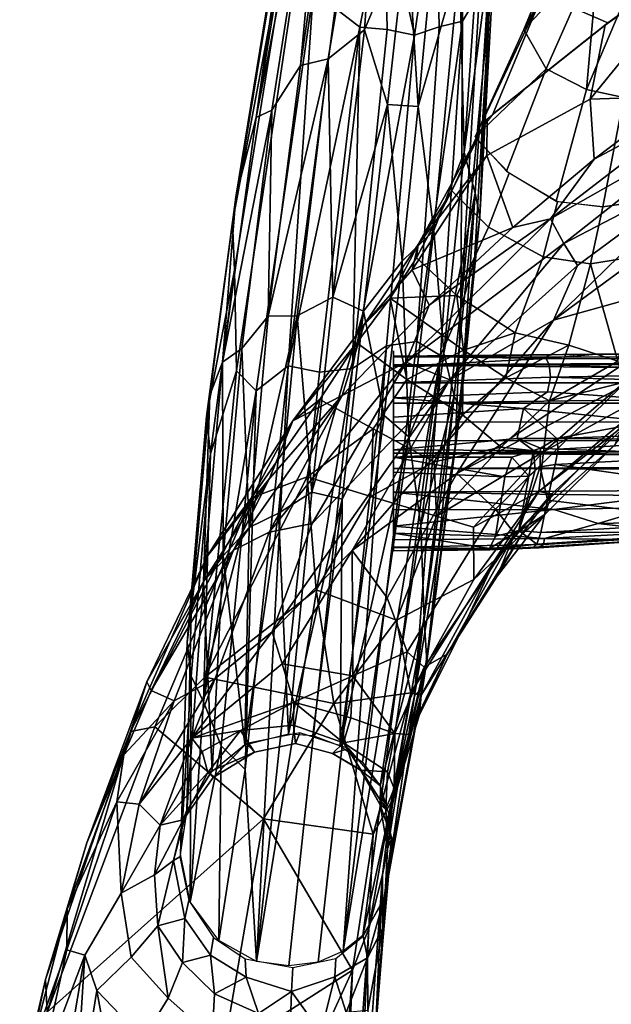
# Model space of a CAD drawing. Header units: millimetres. Extents: x 74 to 645, y -316 to 396.
# Tile 9 of 16: x 89 to 173, y 177 to 317. Entities that reach past the tile are written whole.
import ezdxf

# ---------------------------------------------------------------- set-up
doc = ezdxf.new("R2010")
doc.units = ezdxf.units.MM
doc.layers.add('Default', color=7, linetype='Continuous', true_color=0x000000)

msp = doc.modelspace()

# ---------------------------------------------------------------- linework, layer by layer
at = {"layer": 'Default', "color": 18, "true_color": 0x000000}
for points in [[(132.92, 311.745, 227.095), (141.385, 362.656, 1.466), (136.282, 361.115, 0.077), (129.019, 310.793, 223.405)], [(138.101, 315.861, 212.037), (141.385, 362.656, 1.466), (132.92, 311.745, 227.095)], [(144.155, 330.318, 144.965), (141.385, 362.656, 1.466), (138.101, 315.861, 212.037)], [(129.019, 310.793, 223.405), (136.282, 361.115, 0.077), (133.397, 358.557, 1.609)], [(133.397, 358.557, 1.609), (131.169, 355.839, 0.776), (122.721, 303.383, 228.105)], [(133.397, 358.557, 1.609), (122.721, 303.383, 228.105), (124.955, 304.417, 238.617)], [(129.019, 310.793, 223.405), (133.397, 358.557, 1.609), (124.955, 304.417, 238.617)], [(122.721, 303.383, 228.105), (131.169, 355.839, 0.776), (129.64, 352.019, 2.872)], [(129.64, 352.019, 2.872), (119.353, 288.521, 252.22), (119.828, 292.07, 256.757)], [(129.64, 352.019, 2.872), (129.182, 348.642, 1.691), (119.353, 288.521, 252.22)], [(122.721, 303.383, 228.105), (129.64, 352.019, 2.872), (119.828, 292.07, 256.757)], [(119.353, 288.521, 252.22), (129.182, 348.642, 1.691), (129.792, 344.582, 0.147)], [(119.353, 288.521, 252.22), (129.792, 344.582, 0.147), (119.607, 281.72, 260.941)], [(129.792, 344.582, 0.147), (128.318, 323.706, 72.245), (119.89, 267.417, 301.272), (119.607, 281.72, 260.941)], [(152.014, 317.073, 85.247), (148.731, 316.293, 78.115), (148.267, 336.142, 0.052), (152.396, 338.864, 1.586)], [(152.396, 338.864, 1.586), (154.419, 321.135, 82.004), (152.014, 317.073, 85.247)], [(172.659, 316.842, 696.104), (163.367, 320.921, 725.759), (180.67, 339.705, 741.752), (186.161, 326.507, 696.137)], [(145.204, 315.07, 77.101), (140.933, 334.439, 1.851), (148.267, 336.142, 0.052)], [(148.267, 336.142, 0.052), (148.731, 316.293, 78.115), (145.204, 315.07, 77.101)], [(133.925, 318.91, 68.432), (140.933, 334.439, 1.851), (137.453, 316.214, 72.802)], [(140.933, 334.439, 1.851), (141.297, 315.904, 71.86), (137.453, 316.214, 72.802)], [(145.204, 315.07, 77.101), (141.297, 315.904, 71.86), (140.933, 334.439, 1.851)], [(163.367, 320.921, 725.759), (160.745, 315.877, 721.648), (167.434, 332.052, 750.033)], [(171.398, 327.275, 750.801), (167.434, 332.052, 750.033), (160.745, 315.877, 721.648)], [(144.155, 330.318, 144.965), (138.101, 315.861, 212.037), (141.379, 305.241, 255.007)], [(145.704, 304.954, 248.724), (144.155, 330.318, 144.965), (141.379, 305.241, 255.007)], [(145.704, 304.954, 248.724), (148.075, 329.771, 139.979), (144.155, 330.318, 144.965)], [(151.581, 325.445, 146.748), (148.075, 329.771, 139.979), (145.704, 304.954, 248.724)], [(182.568, 306.411, 644.568), (170.146, 305.983, 669.404), (187.681, 327.534, 696.093), (193.79, 321.305, 666.439)], [(187.681, 327.534, 696.093), (170.146, 305.983, 669.404), (172.317, 316.533, 696.083)], [(156.001, 327.035, 107.14), (153.994, 323.913, 138.563), (152.254, 298.421, 247.668)], [(156.001, 327.035, 107.14), (152.254, 298.421, 247.668), (153.805, 292.621, 253.88)], [(154.474, 289.343, 248.265), (156.001, 327.035, 107.14), (153.805, 292.621, 253.88)], [(154.474, 289.343, 248.265), (156.496, 325.229, 96.614), (156.001, 327.035, 107.14)], [(171.398, 327.275, 750.801), (160.745, 315.877, 721.648), (163.929, 310.289, 719.783)], [(169.658, 307.382, 721.372), (171.398, 327.275, 750.801), (163.929, 310.289, 719.783)], [(169.658, 307.382, 721.372), (177.61, 326.182, 753.535), (171.398, 327.275, 750.801)], [(174.966, 306.246, 721.019), (177.61, 326.182, 753.535), (169.658, 307.382, 721.372)], [(145.704, 304.954, 248.724), (147.951, 287.341, 310.633), (151.581, 325.445, 146.748)], [(147.951, 287.341, 310.633), (152.254, 298.421, 247.668), (151.581, 325.445, 146.748)], [(152.254, 298.421, 247.668), (153.994, 323.913, 138.563), (151.581, 325.445, 146.748)], [(155.919, 320.379, 101.205), (156.496, 325.229, 96.614), (154.474, 289.343, 248.265)], [(119.89, 267.417, 301.272), (128.318, 323.706, 72.245), (130.812, 321.133, 69.482), (122.726, 264.573, 297.921)], [(130.812, 321.133, 69.482), (127.266, 268.121, 271.482), (122.726, 264.573, 297.921)], [(130.812, 321.133, 69.482), (133.925, 318.91, 68.432), (127.266, 268.121, 271.482)], [(151.789, 276.215, 265.223), (154.419, 321.135, 82.004), (155.919, 320.379, 101.205)], [(152.014, 317.073, 85.247), (154.419, 321.135, 82.004), (151.789, 276.215, 265.223)], [(160.745, 315.877, 721.648), (163.367, 320.921, 725.759), (153.815, 300.636, 696.76)], [(163.367, 320.921, 725.759), (156.322, 303.855, 696.399), (153.815, 300.636, 696.76)], [(172.659, 316.842, 696.104), (156.322, 303.855, 696.399), (163.367, 320.921, 725.759)], [(151.789, 276.215, 265.223), (155.919, 320.379, 101.205), (153.708, 283.168, 255.002)], [(155.919, 320.379, 101.205), (154.474, 289.343, 248.265), (153.708, 283.168, 255.002)], [(127.266, 268.121, 271.482), (133.925, 318.91, 68.432), (137.453, 316.214, 72.802)], [(127.266, 268.121, 271.482), (137.453, 316.214, 72.802), (131.696, 267.191, 267.752)], [(137.453, 316.214, 72.802), (136.416, 267.711, 263.034), (131.696, 267.191, 267.752)], [(137.453, 316.214, 72.802), (141.297, 315.904, 71.86), (136.416, 267.711, 263.034)], [(145.204, 315.07, 77.101), (148.731, 316.293, 78.115), (145.517, 271.567, 257.571), (141.215, 270.944, 252.742)], [(145.517, 271.567, 257.571), (152.014, 317.073, 85.247), (148.877, 269.594, 278.102)], [(145.517, 271.567, 257.571), (148.731, 316.293, 78.115), (152.014, 317.073, 85.247)], [(152.014, 317.073, 85.247), (151.789, 276.215, 265.223), (148.877, 269.594, 278.102)], [(172.317, 316.533, 696.083), (170.146, 305.983, 669.404), (155.476, 297.97, 681.315), (155.539, 303.182, 696.383)], [(133.614, 277.876, 372.305), (138.101, 315.861, 212.037), (132.92, 311.745, 227.095)], [(141.379, 305.241, 255.007), (138.101, 315.861, 212.037), (133.614, 277.876, 372.305)], [(136.416, 267.711, 263.034), (141.297, 315.904, 71.86), (145.204, 315.07, 77.101)], [(136.416, 267.711, 263.034), (145.204, 315.07, 77.101), (141.215, 270.944, 252.742)], [(163.929, 310.289, 719.783), (160.745, 315.877, 721.648), (153.815, 300.636, 696.76)], [(132.92, 311.745, 227.095), (124.432, 275.187, 372.837), (128.527, 275.197, 380.256)], [(132.92, 311.745, 227.095), (129.019, 310.793, 223.405), (124.432, 275.187, 372.837)], [(124.432, 275.187, 372.837), (129.019, 310.793, 223.405), (124.955, 304.417, 238.617)], [(133.614, 277.876, 372.305), (132.92, 311.745, 227.095), (128.527, 275.197, 380.256)], [(163.929, 310.289, 719.783), (153.815, 300.636, 696.76), (158.297, 295.773, 696.977)], [(158.297, 295.773, 696.977), (165.347, 291.498, 697.182), (169.658, 307.382, 721.372), (163.929, 310.289, 719.783)], [(169.658, 307.382, 721.372), (165.347, 291.498, 697.182), (171.983, 290.691, 697.288), (174.966, 306.246, 721.019)], [(182.568, 306.411, 644.568), (170.75, 297.452, 644.127), (170.146, 305.983, 669.404)], [(170.75, 297.452, 644.127), (182.568, 306.411, 644.568), (186.477, 305.839, 639.117)], [(141.379, 305.241, 255.007), (133.614, 277.876, 372.305), (137.978, 275.886, 377.653)], [(143.436, 282.983, 340.755), (141.379, 305.241, 255.007), (137.978, 275.886, 377.653)], [(143.436, 282.983, 340.755), (145.704, 304.954, 248.724), (141.379, 305.241, 255.007)], [(170.75, 297.452, 644.127), (159.157, 287.739, 643.96), (155.476, 297.97, 681.315), (170.146, 305.983, 669.404)], [(170.75, 297.452, 644.127), (186.477, 305.839, 639.117), (164.522, 289.011, 638.743)], [(187.15, 301.851, 634.852), (164.522, 289.011, 638.743), (186.477, 305.839, 639.117)], [(174.966, 306.246, 721.019), (171.983, 290.691, 697.288), (178.76, 291.679, 697.333)], [(124.955, 304.417, 238.617), (117.939, 268.623, 372.534), (120.692, 270.564, 379.982)], [(124.955, 304.417, 238.617), (122.721, 303.383, 228.105), (117.939, 268.623, 372.534)], [(124.432, 275.187, 372.837), (124.955, 304.417, 238.617), (120.692, 270.564, 379.982)], [(147.951, 287.341, 310.633), (145.704, 304.954, 248.724), (143.436, 282.983, 340.755)], [(117.939, 268.623, 372.534), (122.721, 303.383, 228.105), (119.828, 292.07, 256.757)], [(145.708, 285.354, 674.21), (150.526, 292.988, 686.051), (155.539, 303.182, 696.383)], [(155.539, 303.182, 696.383), (155.476, 297.97, 681.315), (145.708, 285.354, 674.21)], [(155.539, 303.182, 696.383), (150.526, 292.988, 686.051), (153.901, 300.41, 696.721)], [(187.15, 301.851, 634.852), (166.43, 285.474, 634.438), (164.522, 289.011, 638.743)], [(166.43, 285.474, 634.438), (187.15, 301.851, 634.852), (187.24, 296.343, 631.905)], [(158.66, 295.491, 696.995), (153.901, 300.41, 696.721), (150.526, 292.988, 686.051), (155.711, 287.797, 686.176)], [(198.8, 284.027, 631.843), (164.948, 274.585, 631.079), (200.169, 300.485, 631.258)], [(200.169, 300.485, 631.258), (164.948, 274.585, 631.079), (187.24, 296.343, 631.905)], [(149.367, 269.911, 366.01), (152.254, 298.421, 247.668), (147.951, 287.341, 310.633)], [(153.805, 292.621, 253.88), (152.254, 298.421, 247.668), (149.367, 269.911, 366.01)], [(144.854, 281.755, 664.191), (145.708, 285.354, 674.21), (155.476, 297.97, 681.315)], [(159.157, 287.739, 643.96), (144.854, 281.755, 664.191), (155.476, 297.97, 681.315)], [(159.157, 287.739, 643.96), (170.75, 297.452, 644.127), (164.522, 289.011, 638.743)], [(165.499, 291.418, 697.207), (158.66, 295.491, 696.995), (155.711, 287.797, 686.176), (163.463, 283.614, 686.555)], [(187.24, 296.343, 631.905), (164.948, 274.585, 631.079), (168.386, 282.374, 632.101)], [(166.43, 285.474, 634.438), (187.24, 296.343, 631.905), (168.386, 282.374, 632.101)], [(145.708, 285.354, 674.21), (145.492, 283.442, 675.132), (150.526, 292.988, 686.051)], [(155.711, 287.797, 686.176), (150.526, 292.988, 686.051), (145.492, 283.442, 675.132), (151.214, 278.086, 675.163)], [(153.805, 292.621, 253.88), (149.367, 269.911, 366.01), (150.831, 263.85, 372.981)], [(151.73, 261.983, 361.051), (153.805, 292.621, 253.88), (150.831, 263.85, 372.981)], [(151.73, 261.983, 361.051), (154.474, 289.343, 248.265), (153.805, 292.621, 253.88)], [(119.828, 292.07, 256.757), (115.648, 260.904, 365.892), (116.114, 263.935, 372.789)], [(119.828, 292.07, 256.757), (119.353, 288.521, 252.22), (115.648, 260.904, 365.892)], [(117.939, 268.623, 372.534), (119.828, 292.07, 256.757), (116.114, 263.935, 372.789)], [(170.192, 282.579, 686.157), (171.983, 290.691, 697.288), (165.499, 291.418, 697.207), (163.463, 283.614, 686.555)], [(177.565, 283.761, 686.157), (178.76, 291.679, 697.333), (171.983, 290.691, 697.288), (170.192, 282.579, 686.157)], [(115.648, 260.904, 365.892), (119.353, 288.521, 252.22), (119.607, 281.72, 260.941)], [(144.002, 268.616, 638.341), (164.522, 289.011, 638.743), (166.43, 285.474, 634.438)], [(147.277, 276.709, 644.11), (164.522, 289.011, 638.743), (144.002, 268.616, 638.341)], [(147.277, 276.709, 644.11), (159.157, 287.739, 643.96), (164.522, 289.011, 638.743)], [(153.708, 283.168, 255.002), (154.474, 289.343, 248.265), (151.73, 261.983, 361.051)], [(143.436, 282.983, 340.755), (144.402, 258.011, 429.685), (147.951, 287.341, 310.633)], [(144.402, 258.011, 429.685), (149.367, 269.911, 366.01), (147.951, 287.341, 310.633)], [(159.157, 287.739, 643.96), (147.277, 276.709, 644.11), (144.854, 281.755, 664.191)], [(163.463, 283.614, 686.555), (155.711, 287.797, 686.176), (151.214, 278.086, 675.163), (159.497, 272.801, 674.469)], [(144.002, 268.616, 638.341), (166.43, 285.474, 634.438), (150.226, 266.107, 632.632)], [(150.226, 266.107, 632.632), (166.43, 285.474, 634.438), (168.386, 282.374, 632.101)], [(145.708, 285.354, 674.21), (138.051, 273.971, 664.608), (141.754, 277.716, 670.631)], [(144.854, 281.755, 664.191), (138.051, 273.971, 664.608), (145.708, 285.354, 674.21)], [(141.754, 277.716, 670.631), (145.492, 283.442, 675.132), (145.708, 285.354, 674.21)], [(198.8, 284.027, 631.843), (174.437, 265.045, 631.874), (151.195, 252.826, 631.357)], [(198.8, 284.027, 631.843), (151.195, 252.826, 631.357), (164.948, 274.585, 631.079)], [(137.978, 275.886, 377.653), (140.887, 261.036, 428.632), (143.436, 282.983, 340.755)], [(143.436, 282.983, 340.755), (140.887, 261.036, 428.632), (144.402, 258.011, 429.685)], [(141.754, 277.716, 670.631), (151.214, 278.086, 675.163), (145.492, 283.442, 675.132)], [(153.708, 283.168, 255.002), (151.73, 261.983, 361.051), (150.998, 256.674, 363.524)], [(151.789, 276.215, 265.223), (153.708, 283.168, 255.002), (150.998, 256.674, 363.524)], [(163.463, 283.614, 686.555), (159.497, 272.801, 674.469), (167.125, 271.024, 673.3), (170.192, 282.579, 686.157)], [(170.192, 282.579, 686.157), (174.114, 268.778, 668.033), (177.565, 283.761, 686.157)], [(115.648, 260.904, 365.892), (119.607, 281.72, 260.941), (116.2, 255.615, 367.838)], [(119.607, 281.72, 260.941), (119.89, 267.417, 301.272), (116.2, 255.615, 367.838)], [(134.947, 263.899, 644.561), (138.051, 273.971, 664.608), (144.854, 281.755, 664.191), (147.277, 276.709, 644.11)], [(150.226, 266.107, 632.632), (168.386, 282.374, 632.101), (164.948, 274.585, 631.079)], [(170.192, 282.579, 686.157), (167.125, 271.024, 673.3), (174.114, 268.778, 668.033)], [(130.631, 250.149, 479.459), (133.614, 277.876, 372.305), (128.527, 275.197, 380.256)], [(137.978, 275.886, 377.653), (133.614, 277.876, 372.305), (130.631, 250.149, 479.459)], [(137.012, 271.397, 666.643), (141.754, 277.716, 670.631), (138.051, 273.971, 664.608)], [(144.102, 266.154, 666.755), (141.754, 277.716, 670.631), (137.012, 271.397, 666.643)], [(141.754, 277.716, 670.631), (152.166, 270.329, 670.745), (151.214, 278.086, 675.163)], [(152.166, 270.329, 670.745), (141.754, 277.716, 670.631), (144.102, 266.154, 666.755)], [(152.166, 270.329, 670.745), (159.497, 272.801, 674.469), (151.214, 278.086, 675.163)], [(137.978, 275.886, 377.653), (130.631, 250.149, 479.459), (134.939, 249.178, 480.778)], [(140.887, 261.036, 428.632), (137.978, 275.886, 377.653), (134.939, 249.178, 480.778)], [(134.947, 263.899, 644.561), (147.277, 276.709, 644.11), (144.002, 268.616, 638.341)], [(151.789, 276.215, 265.223), (145.187, 221.206, 487.615), (148.877, 269.594, 278.102)], [(150.998, 256.674, 363.524), (145.187, 221.206, 487.615), (151.789, 276.215, 265.223)], [(121.71, 245.114, 489.583), (124.432, 275.187, 372.837), (120.692, 270.564, 379.982)], [(128.527, 275.197, 380.256), (121.71, 245.114, 489.583), (125.875, 247.157, 488.377)], [(128.527, 275.197, 380.256), (124.432, 275.187, 372.837), (121.71, 245.114, 489.583)], [(130.631, 250.149, 479.459), (128.527, 275.197, 380.256), (125.875, 247.157, 488.377)], [(136.339, 241.843, 631.309), (164.948, 274.585, 631.079), (151.195, 252.826, 631.357)], [(150.226, 266.107, 632.632), (164.948, 274.585, 631.079), (136.339, 241.843, 631.309)], [(134.947, 263.899, 644.561), (127.936, 260.302, 661.286), (138.051, 273.971, 664.608)], [(138.051, 273.971, 664.608), (127.936, 260.302, 661.286), (137.012, 271.397, 666.643)], [(135.054, 184.929, 606.402), (145.517, 271.567, 257.571), (148.877, 269.594, 278.102)], [(141.215, 270.944, 252.742), (145.517, 271.567, 257.571), (135.054, 184.929, 606.402)], [(152.166, 270.329, 670.745), (158.199, 266.422, 669.062), (159.497, 272.801, 674.469)], [(158.199, 266.422, 669.062), (167.125, 271.024, 673.3), (159.497, 272.801, 674.469)], [(118.014, 241.088, 493.965), (120.692, 270.564, 379.982), (117.939, 268.623, 372.534)], [(121.71, 245.114, 489.583), (120.692, 270.564, 379.982), (118.014, 241.088, 493.965)], [(141.215, 270.944, 252.742), (131.512, 183.37, 606.403), (127.329, 182.845, 606.409), (136.416, 267.711, 263.034)], [(137.012, 271.397, 666.643), (127.936, 260.302, 661.286), (131.774, 263.333, 664.041)], [(141.215, 270.944, 252.742), (135.054, 184.929, 606.402), (131.512, 183.37, 606.403)], [(139.326, 259.175, 664.259), (144.102, 266.154, 666.755), (137.012, 271.397, 666.643), (131.774, 263.333, 664.041)], [(142.241, 255.534, 410.002), (142.218, 270.226, 356.439), (142.219, 257.037, 353.944)], [(142.226, 263.517, 388.95), (142.218, 270.226, 356.439), (142.241, 255.534, 410.002)], [(144.102, 266.154, 666.755), (152.022, 261.145, 665.69), (152.166, 270.329, 670.745)], [(158.199, 266.422, 669.062), (152.166, 270.329, 670.745), (152.022, 261.145, 665.69)], [(158.199, 266.422, 669.062), (164.408, 263.12, 666.195), (167.125, 271.024, 673.3)], [(167.125, 271.024, 673.3), (164.408, 263.12, 666.195), (174.114, 268.778, 668.033)], [(115.238, 237.485, 493.648), (117.939, 268.623, 372.534), (116.114, 263.935, 372.789)], [(118.014, 241.088, 493.965), (117.939, 268.623, 372.534), (115.238, 237.485, 493.648)], [(135.054, 184.929, 606.402), (148.877, 269.594, 278.102), (137.875, 187.171, 606.396)], [(148.877, 269.594, 278.102), (145.187, 221.206, 487.615), (137.875, 187.171, 606.396)], [(142.224, 268.034, 370.245), (163.919, 269.15, 367.135), (142.232, 269.475, 360.1)], [(163.919, 269.15, 367.135), (142.224, 268.034, 370.245), (164.324, 268.24, 372.709)], [(142.228, 268.228, 355.816), (142.239, 269.349, 357.518), (360.017, 269.483, 357.241)], [(360.017, 269.483, 357.241), (359.471, 268.292, 355.899), (142.228, 268.228, 355.816)], [(142.239, 269.349, 357.518), (142.232, 269.475, 360.1), (171.046, 269.759, 360.007)], [(142.232, 269.475, 360.1), (163.919, 269.15, 367.135), (171.046, 269.759, 360.007)], [(171.046, 269.759, 360.007), (360.017, 269.483, 357.241), (142.239, 269.349, 357.518)], [(146.097, 245.423, 462.805), (149.367, 269.911, 366.01), (144.402, 258.011, 429.685)], [(150.831, 263.85, 372.981), (149.367, 269.911, 366.01), (146.097, 245.423, 462.805)], [(163.919, 269.15, 367.135), (203.927, 269.11, 367.944), (206.161, 269.507, 363.865), (171.046, 269.759, 360.007)], [(204.173, 268.383, 372.719), (203.927, 269.11, 367.944), (163.919, 269.15, 367.135), (164.324, 268.24, 372.709)], [(164.408, 263.12, 666.195), (175.034, 265.805, 662.438), (174.114, 268.778, 668.033)], [(171.046, 269.759, 360.007), (359.66, 269.777, 358.627), (360.017, 269.483, 357.241)], [(171.046, 269.759, 360.007), (206.161, 269.507, 363.865), (359.722, 269.595, 361.043), (359.66, 269.777, 358.627)], [(115.209, 220.348, 490.341), (119.89, 267.417, 301.272), (122.726, 264.573, 297.921)], [(116.2, 255.615, 367.838), (119.89, 267.417, 301.272), (115.209, 220.348, 490.341)], [(122.726, 264.573, 297.921), (127.266, 268.121, 271.482), (121.138, 210.731, 502.966)], [(121.138, 210.731, 502.966), (127.266, 268.121, 271.482), (122.757, 183.459, 606.286)], [(122.757, 183.459, 606.286), (127.266, 268.121, 271.482), (131.696, 267.191, 267.752)], [(136.416, 267.711, 263.034), (127.329, 182.845, 606.409), (122.757, 183.459, 606.286)], [(136.416, 267.711, 263.034), (122.757, 183.459, 606.286), (131.696, 267.191, 267.752)], [(130.658, 245.711, 634.73), (124.561, 244.458, 638.858), (144.002, 268.616, 638.341)], [(124.561, 244.458, 638.858), (134.947, 263.899, 644.561), (144.002, 268.616, 638.341)], [(150.226, 266.107, 632.632), (130.658, 245.711, 634.73), (144.002, 268.616, 638.341)], [(142.228, 268.228, 355.816), (359.432, 265.692, 354.478), (142.223, 265.703, 354.461)], [(164.53, 266.503, 380.439), (164.324, 268.24, 372.709), (142.224, 268.034, 370.245), (142.227, 265.704, 380.436)], [(359.471, 268.292, 355.899), (359.432, 265.692, 354.478), (142.228, 268.228, 355.816)], [(199.1, 267.119, 378.402), (204.173, 268.383, 372.719), (164.324, 268.24, 372.709)], [(199.1, 267.119, 378.402), (164.324, 268.24, 372.709), (164.53, 266.503, 380.439)], [(150.226, 266.107, 632.632), (124.958, 230.313, 631.824), (130.658, 245.711, 634.73)], [(150.226, 266.107, 632.632), (136.339, 241.843, 631.309), (124.958, 230.313, 631.824)], [(152.022, 261.145, 665.69), (144.102, 266.154, 666.755), (139.326, 259.175, 664.259), (147.998, 254.453, 663.187)], [(164.094, 264.415, 387.953), (164.53, 266.503, 380.439), (142.227, 265.704, 380.436), (142.228, 263.555, 388.365)], [(164.408, 263.12, 666.195), (158.199, 266.422, 669.062), (152.022, 261.145, 665.69), (157.537, 256.541, 662.587)], [(164.094, 264.415, 387.953), (180.897, 263.168, 391.301), (196.364, 265.522, 384.187), (164.53, 266.503, 380.439)], [(164.53, 266.503, 380.439), (196.364, 265.522, 384.187), (199.1, 267.119, 378.402)], [(115.209, 220.348, 490.341), (122.726, 264.573, 297.921), (117.724, 214.108, 500.626)], [(122.726, 264.573, 297.921), (121.138, 210.731, 502.966), (117.724, 214.108, 500.626)], [(142.223, 265.703, 354.461), (359.432, 265.692, 354.478), (142.224, 262.797, 353.868)], [(359.432, 265.692, 354.478), (359.468, 262.807, 353.887), (142.224, 262.797, 353.868)], [(151.195, 252.826, 631.357), (174.437, 265.045, 631.874), (156.731, 247.742, 632.054)], [(174.437, 265.045, 631.874), (174.859, 259.764, 633.758), (159.449, 244.221, 634.043), (156.731, 247.742, 632.054)], [(163.536, 255.889, 659.65), (162.851, 250.256, 655.648), (181.637, 265.815, 655.533)], [(162.851, 250.256, 655.648), (176.864, 261.049, 653.096), (181.637, 265.815, 655.533)], [(163.536, 255.889, 659.65), (181.637, 265.815, 655.533), (175.034, 265.805, 662.438)], [(164.408, 263.12, 666.195), (163.536, 255.889, 659.65), (175.034, 265.805, 662.438)], [(113.467, 233.3, 492.842), (116.114, 263.935, 372.789), (115.648, 260.904, 365.892), (112.898, 228.864, 491.643)], [(115.238, 237.485, 493.648), (116.114, 263.935, 372.789), (113.467, 233.3, 492.842)], [(124.622, 252.091, 649.542), (134.947, 263.899, 644.561), (119.506, 241.909, 643.374)], [(124.561, 244.458, 638.858), (119.506, 241.909, 643.374), (134.947, 263.899, 644.561)], [(122.042, 249.352, 661.909), (131.774, 263.333, 664.041), (127.936, 260.302, 661.286)], [(129.943, 252.351, 662.828), (131.774, 263.333, 664.041), (122.042, 249.352, 661.909)], [(127.936, 260.302, 661.286), (134.947, 263.899, 644.561), (124.622, 252.091, 649.542)], [(129.943, 252.351, 662.828), (139.326, 259.175, 664.259), (131.774, 263.333, 664.041)], [(160.708, 262.031, 394.398), (164.094, 264.415, 387.953), (142.228, 263.555, 388.365)], [(160.708, 262.031, 394.398), (142.228, 263.555, 388.365), (142.229, 260.803, 396.552)], [(150.831, 263.85, 372.981), (146.097, 245.423, 462.805), (146.56, 232.129, 497.027)], [(146.949, 226.13, 502.232), (150.831, 263.85, 372.981), (146.56, 232.129, 497.027)], [(146.949, 226.13, 502.232), (151.73, 261.983, 361.051), (150.831, 263.85, 372.981)], [(163.536, 255.889, 659.65), (164.408, 263.12, 666.195), (157.537, 256.541, 662.587)], [(160.708, 262.031, 394.398), (178.506, 260.176, 398.203), (180.897, 263.168, 391.301), (164.094, 264.415, 387.953)], [(142.224, 262.797, 353.868), (359.468, 262.807, 353.887), (359.471, 260.144, 353.8), (142.225, 260.08, 353.789)], [(159.801, 257.799, 404.43), (160.708, 262.031, 394.398), (142.229, 260.803, 396.552), (142.239, 256.175, 408.538)], [(150.998, 256.674, 363.524), (151.73, 261.983, 361.051), (146.949, 226.13, 502.232)], [(165.448, 257.791, 403.751), (160.708, 262.031, 394.398), (159.801, 257.799, 404.43)], [(160.708, 262.031, 394.398), (165.448, 257.791, 403.751), (178.506, 260.176, 398.203)], [(112.898, 228.864, 491.643), (115.648, 260.904, 365.892), (116.2, 255.615, 367.838)], [(127.936, 260.302, 661.286), (115.785, 241.12, 659.426), (122.042, 249.352, 661.909)], [(124.622, 252.091, 649.542), (115.785, 241.12, 659.426), (127.936, 260.302, 661.286)], [(134.939, 249.178, 480.778), (134.653, 214.116, 606.38), (140.887, 261.036, 428.632)], [(140.887, 261.036, 428.632), (134.653, 214.116, 606.38), (144.402, 258.011, 429.685)], [(147.998, 254.453, 663.187), (157.537, 256.541, 662.587), (152.022, 261.145, 665.69)], [(162.851, 250.256, 655.648), (164.701, 249.937, 653.202), (176.864, 261.049, 653.096)], [(164.701, 249.937, 653.202), (163.705, 246.98, 638.647), (173.674, 256.862, 638.273), (176.864, 261.049, 653.096)], [(138.983, 249.548, 662.48), (139.326, 259.175, 664.259), (129.943, 252.351, 662.828)], [(138.983, 249.548, 662.48), (147.998, 254.453, 663.187), (139.326, 259.175, 664.259)], [(142.228, 257.507, 354.59), (142.225, 260.08, 353.789), (359.471, 260.144, 353.8), (359.477, 257.436, 354.641)], [(173.674, 256.862, 638.273), (159.449, 244.221, 634.043), (174.859, 259.764, 633.758)], [(186.929, 258.569, 400.428), (178.506, 260.176, 398.203), (165.448, 257.791, 403.751)], [(144.402, 258.011, 429.685), (134.653, 214.116, 606.38), (137.809, 211.772, 606.381)], [(140.33, 208.424, 606.389), (146.097, 245.423, 462.805), (144.402, 258.011, 429.685), (137.809, 211.772, 606.381)], [(142.23, 255.712, 355.995), (142.228, 257.507, 354.59), (359.477, 257.436, 354.641)], [(142.23, 255.712, 355.995), (359.477, 257.436, 354.641), (360.527, 255.729, 355.813)], [(142.239, 256.175, 408.538), (162.115, 256.083, 409.017), (159.801, 257.799, 404.43)], [(165.448, 257.791, 403.751), (159.801, 257.799, 404.43), (163.122, 256.386, 406.743)], [(162.115, 256.083, 409.017), (163.122, 256.386, 406.743), (159.801, 257.799, 404.43)], [(163.122, 256.386, 406.743), (165.624, 256.251, 405.641), (165.448, 257.791, 403.751)], [(165.448, 257.791, 403.751), (188.54, 257.606, 401.388), (186.929, 258.569, 400.428)], [(165.448, 257.791, 403.751), (165.624, 256.251, 405.641), (188.54, 257.606, 401.388)], [(165.624, 256.251, 405.641), (190.043, 255.433, 401.861), (188.54, 257.606, 401.388)], [(142.219, 257.037, 353.944), (142.219, 248.95, 368.429), (142.219, 242.914, 388.438)], [(142.219, 257.037, 353.944), (142.219, 242.914, 388.438), (142.224, 241.935, 408.819)], [(142.241, 255.534, 410.002), (142.219, 257.037, 353.944), (142.224, 241.935, 408.819)], [(162.115, 256.083, 409.017), (142.239, 256.175, 408.538), (142.243, 255.122, 409.743)], [(162.115, 256.083, 409.017), (142.243, 255.122, 409.743), (159.033, 255.149, 409.879)], [(146.392, 222.523, 498.746), (145.187, 221.206, 487.615), (150.998, 256.674, 363.524)], [(150.998, 256.674, 363.524), (146.949, 226.13, 502.232), (146.392, 222.523, 498.746)], [(147.998, 254.453, 663.187), (148.349, 246.762, 660.713), (157.537, 256.541, 662.587)], [(163.536, 255.889, 659.65), (157.537, 256.541, 662.587), (148.349, 246.762, 660.713)], [(161.446, 252.41, 409.899), (162.115, 256.083, 409.017), (159.033, 255.149, 409.879)], [(173.674, 256.862, 638.273), (163.705, 246.98, 638.647), (159.449, 244.221, 634.043)], [(162.115, 256.083, 409.017), (161.446, 252.41, 409.899), (162.37, 253.293, 409.077)], [(162.115, 256.083, 409.017), (162.37, 253.293, 409.077), (163.082, 253.741, 407.437), (163.122, 256.386, 406.743)], [(165.212, 254.085, 406.294), (165.624, 256.251, 405.641), (163.122, 256.386, 406.743), (163.082, 253.741, 407.437)], [(165.624, 256.251, 405.641), (165.212, 254.085, 406.294), (190.043, 255.433, 401.861)], [(112.898, 228.864, 491.643), (116.2, 255.615, 367.838), (113.487, 224.003, 492.902)], [(116.2, 255.615, 367.838), (115.209, 220.348, 490.341), (113.487, 224.003, 492.902)], [(360.231, 254.323, 357.783), (142.226, 253.498, 359.342), (142.23, 255.712, 355.995)], [(360.231, 254.323, 357.783), (142.23, 255.712, 355.995), (360.527, 255.729, 355.813)], [(142.243, 255.122, 409.743), (142.242, 252.977, 410.051), (158.022, 252.346, 410.224)], [(142.243, 255.122, 409.743), (158.022, 252.346, 410.224), (159.033, 255.149, 409.879)], [(163.536, 255.889, 659.65), (148.349, 246.762, 660.713), (153.596, 245.175, 658.318)], [(163.536, 255.889, 659.65), (153.596, 245.175, 658.318), (162.851, 250.256, 655.648)], [(161.446, 252.41, 409.899), (159.033, 255.149, 409.879), (158.022, 252.346, 410.224)], [(165.212, 254.085, 406.294), (189.881, 250.536, 402.249), (190.043, 255.433, 401.861)], [(148.349, 246.762, 660.713), (147.998, 254.453, 663.187), (138.983, 249.548, 662.48)], [(358.944, 253.095, 360.274), (309.181, 251.138, 364.496), (142.221, 250.17, 365.899), (142.226, 253.498, 359.342)], [(358.944, 253.095, 360.274), (142.226, 253.498, 359.342), (360.231, 254.323, 357.783)], [(160.031, 244.71, 408.27), (163.082, 253.741, 407.437), (162.37, 253.293, 409.077)], [(164.081, 249.042, 406.775), (163.082, 253.741, 407.437), (160.031, 244.71, 408.27)], [(160.031, 244.71, 408.27), (162.37, 253.293, 409.077), (161.446, 252.41, 409.899)], [(164.081, 249.042, 406.775), (165.212, 254.085, 406.294), (163.082, 253.741, 407.437)], [(164.081, 249.042, 406.775), (189.196, 245.957, 402.385), (189.881, 250.536, 402.249), (165.212, 254.085, 406.294)], [(124.622, 252.091, 649.542), (115.344, 237.687, 649.048), (115.785, 241.12, 659.426)], [(119.506, 241.909, 643.374), (115.344, 237.687, 649.048), (124.622, 252.091, 649.542)], [(122.042, 249.352, 661.909), (115.435, 223.849, 660.581), (129.943, 252.351, 662.828)], [(129.943, 252.351, 662.828), (115.435, 223.849, 660.581), (131.228, 236.297, 661.014)], [(129.943, 252.351, 662.828), (131.228, 236.297, 661.014), (138.983, 249.548, 662.48)], [(141.313, 235.125, 631.342), (136.339, 241.843, 631.309), (151.195, 252.826, 631.357)], [(144.145, 227.467, 632.322), (141.313, 235.125, 631.342), (151.195, 252.826, 631.357), (156.731, 247.742, 632.054)], [(142.229, 244.346, 409.278), (156.736, 243.883, 409.153), (158.022, 252.346, 410.224), (142.242, 252.977, 410.051)], [(158.022, 252.346, 410.224), (156.736, 243.883, 409.153), (161.446, 252.41, 409.899)], [(161.446, 252.41, 409.899), (156.736, 243.883, 409.153), (160.031, 244.71, 408.27)], [(142.221, 250.17, 365.899), (309.181, 251.138, 364.496), (180.364, 249.634, 367.182)], [(122.042, 249.352, 661.909), (104.866, 216.141, 659.89), (108.293, 216.827, 660.384)], [(115.785, 241.12, 659.426), (104.866, 216.141, 659.89), (122.042, 249.352, 661.909)], [(115.435, 223.849, 660.581), (122.042, 249.352, 661.909), (108.293, 216.827, 660.384)], [(127.278, 215.799, 606.379), (130.631, 250.149, 479.459), (125.875, 247.157, 488.377)], [(134.939, 249.178, 480.778), (130.631, 250.149, 479.459), (127.278, 215.799, 606.379)], [(134.939, 249.178, 480.778), (127.278, 215.799, 606.379), (130.769, 215.588, 606.389)], [(134.653, 214.116, 606.38), (134.939, 249.178, 480.778), (130.769, 215.588, 606.389)], [(142.623, 231.974, 658.473), (148.349, 246.762, 660.713), (138.983, 249.548, 662.48), (131.228, 236.297, 661.014)], [(142.221, 250.17, 365.899), (164.992, 247.695, 372.023), (142.218, 247.662, 372.076)], [(164.992, 247.695, 372.023), (142.221, 250.17, 365.899), (180.364, 249.634, 367.182)], [(153.596, 245.175, 658.318), (153.618, 237.755, 655.605), (162.851, 250.256, 655.648)], [(156.679, 240.587, 653.808), (162.851, 250.256, 655.648), (153.618, 237.755, 655.605)], [(164.701, 249.937, 653.202), (162.851, 250.256, 655.648), (156.679, 240.587, 653.808)], [(160.438, 244.204, 647.958), (164.701, 249.937, 653.202), (156.679, 240.587, 653.808)], [(160.031, 244.71, 408.27), (163.153, 244.426, 406.852), (164.081, 249.042, 406.775)], [(163.705, 246.98, 638.647), (164.701, 249.937, 653.202), (160.438, 244.204, 647.958)], [(189.196, 245.957, 402.385), (164.081, 249.042, 406.775), (163.153, 244.426, 406.852)], [(164.992, 247.695, 372.023), (180.364, 249.634, 367.182), (178.889, 247.977, 371.797)], [(142.218, 245.347, 379.481), (142.218, 247.662, 372.076), (164.992, 247.695, 372.023)], [(171.302, 245.709, 378.947), (163.683, 243.561, 387.242), (142.218, 245.347, 379.481), (164.992, 247.695, 372.023)], [(156.731, 247.742, 632.054), (159.449, 244.221, 634.043), (146.596, 225.281, 634.112), (144.145, 227.467, 632.322)], [(164.992, 247.695, 372.023), (178.889, 247.977, 371.797), (171.302, 245.709, 378.947)], [(178.889, 247.977, 371.797), (212.51, 246.603, 376.364), (171.302, 245.709, 378.947)], [(121.074, 214.27, 606.41), (125.875, 247.157, 488.377), (121.71, 245.114, 489.583)], [(127.278, 215.799, 606.379), (125.875, 247.157, 488.377), (121.074, 214.27, 606.41)], [(153.596, 245.175, 658.318), (148.349, 246.762, 660.713), (142.623, 231.974, 658.473), (153.618, 237.755, 655.605)], [(163.705, 246.98, 638.647), (160.438, 244.204, 647.958), (156.936, 238.226, 639.079)], [(163.705, 246.98, 638.647), (156.936, 238.226, 639.079), (159.449, 244.221, 634.043)], [(171.302, 245.709, 378.947), (212.51, 246.603, 376.364), (181.464, 244.526, 384.62)], [(130.658, 245.711, 634.73), (124.958, 230.313, 631.824), (116.889, 223.693, 634.417), (124.561, 244.458, 638.858)], [(121.074, 214.27, 606.41), (121.71, 245.114, 489.583), (118.014, 241.088, 493.965)], [(146.56, 232.129, 497.027), (146.097, 245.423, 462.805), (140.33, 208.424, 606.389)], [(142.218, 245.347, 379.481), (163.683, 243.561, 387.242), (142.219, 243.391, 387.4)], [(188.323, 244.477, 402.097), (189.196, 245.957, 402.385), (163.153, 244.426, 406.852)], [(163.683, 243.561, 387.242), (171.302, 245.709, 378.947), (181.464, 244.526, 384.62)], [(111.033, 220.486, 638.704), (119.506, 241.909, 643.374), (124.561, 244.458, 638.858), (116.889, 223.693, 634.417)], [(163.683, 243.561, 387.242), (163.51, 242.697, 393.414), (142.224, 242.323, 395.146), (142.219, 243.391, 387.4)], [(155.865, 242.145, 408.28), (142.229, 244.346, 409.278), (142.226, 242.29, 408.331)], [(155.865, 242.145, 408.28), (156.736, 243.883, 409.153), (142.229, 244.346, 409.278)], [(146.596, 225.281, 634.112), (159.449, 244.221, 634.043), (149.839, 227.146, 636.739)], [(159.449, 244.221, 634.043), (156.936, 238.226, 639.079), (149.839, 227.146, 636.739)], [(160.438, 244.204, 647.958), (156.679, 240.587, 653.808), (151.933, 230.543, 643.058)], [(156.936, 238.226, 639.079), (160.438, 244.204, 647.958), (151.933, 230.543, 643.058)], [(155.865, 242.145, 408.28), (160.031, 244.71, 408.27), (156.736, 243.883, 409.153)], [(160.031, 244.71, 408.27), (155.865, 242.145, 408.28), (162.562, 242.748, 406.469)], [(160.031, 244.71, 408.27), (162.562, 242.748, 406.469), (163.153, 244.426, 406.852)], [(188.323, 244.477, 402.097), (162.562, 242.748, 406.469), (162.126, 242.333, 405.189), (184.342, 243.672, 401.3)], [(162.846, 242.241, 401.491), (184.342, 243.672, 401.3), (162.126, 242.333, 405.189)], [(188.323, 244.477, 402.097), (163.153, 244.426, 406.852), (162.562, 242.748, 406.469)], [(162.846, 242.241, 401.491), (176.995, 243.19, 399.078), (184.342, 243.672, 401.3)], [(163.51, 242.697, 393.414), (175.069, 243.45, 391.588), (176.995, 243.19, 399.078), (162.846, 242.241, 401.491)], [(163.683, 243.561, 387.242), (175.069, 243.45, 391.588), (163.51, 242.697, 393.414)], [(163.683, 243.561, 387.242), (181.464, 244.526, 384.62), (175.069, 243.45, 391.588)], [(142.222, 241.814, 406.981), (142.224, 242.323, 395.146), (155.91, 241.974, 407.131)], [(155.865, 242.145, 408.28), (142.226, 242.29, 408.331), (142.222, 241.814, 406.981)], [(155.91, 241.974, 407.131), (155.865, 242.145, 408.28), (142.222, 241.814, 406.981)], [(142.224, 242.323, 395.146), (163.51, 242.697, 393.414), (162.846, 242.241, 401.491), (155.91, 241.974, 407.131)], [(155.865, 242.145, 408.28), (155.91, 241.974, 407.131), (162.562, 242.748, 406.469)], [(162.562, 242.748, 406.469), (155.91, 241.974, 407.131), (162.126, 242.333, 405.189)], [(162.846, 242.241, 401.491), (162.126, 242.333, 405.189), (155.91, 241.974, 407.131)], [(104.866, 216.141, 659.89), (115.785, 241.12, 659.426), (107.163, 223.196, 657.262)], [(115.344, 237.687, 649.048), (107.163, 223.196, 657.262), (115.785, 241.12, 659.426)], [(107.811, 221.961, 645.422), (115.344, 237.687, 649.048), (119.506, 241.909, 643.374)], [(111.033, 220.486, 638.704), (107.811, 221.961, 645.422), (119.506, 241.909, 643.374)], [(116.443, 210.52, 606.411), (118.014, 241.088, 493.965), (115.238, 237.485, 493.648)], [(121.074, 214.27, 606.41), (118.014, 241.088, 493.965), (116.443, 210.52, 606.411)], [(124.958, 230.313, 631.824), (136.339, 241.843, 631.309), (126.413, 225.775, 630.494)], [(136.419, 224.042, 630.571), (126.413, 225.775, 630.494), (136.339, 241.843, 631.309)], [(136.419, 224.042, 630.571), (136.339, 241.843, 631.309), (141.313, 235.125, 631.342)], [(156.679, 240.587, 653.808), (153.618, 237.755, 655.605), (144.685, 221.64, 655.85)], [(156.679, 240.587, 653.808), (144.685, 221.64, 655.85), (146.129, 221.314, 653.533)], [(151.933, 230.543, 643.058), (156.679, 240.587, 653.808), (146.129, 221.314, 653.533)], [(156.936, 238.226, 639.079), (151.933, 230.543, 643.058), (149.839, 227.146, 636.739)], [(115.344, 237.687, 649.048), (107.811, 221.961, 645.422), (107.163, 223.196, 657.262)], [(116.443, 210.52, 606.411), (115.238, 237.485, 493.648), (112.879, 204.786, 606.402)], [(112.879, 204.786, 606.402), (115.238, 237.485, 493.648), (113.467, 233.3, 492.842)], [(144.685, 221.64, 655.85), (153.618, 237.755, 655.605), (142.623, 231.974, 658.473)], [(131.228, 236.297, 661.014), (115.435, 223.849, 660.581), (133.741, 220.139, 658.532)], [(131.228, 236.297, 661.014), (133.741, 220.139, 658.532), (142.623, 231.974, 658.473)], [(141.313, 235.125, 631.342), (144.145, 227.467, 632.322), (136.419, 224.042, 630.571)], [(113.467, 233.3, 492.842), (112.898, 228.864, 491.643), (111.961, 198.722, 606.393), (112.879, 204.786, 606.402)], [(142.623, 231.974, 658.473), (133.741, 220.139, 658.532), (144.685, 221.64, 655.85)], [(146.56, 232.129, 497.027), (140.33, 208.424, 606.389), (141.675, 204.043, 606.415)], [(141.675, 204.043, 606.415), (146.949, 226.13, 502.232), (146.56, 232.129, 497.027)], [(116.889, 223.693, 634.417), (124.958, 230.313, 631.824), (113.555, 215.221, 631.417)], [(124.958, 230.313, 631.824), (126.413, 225.775, 630.494), (113.555, 215.221, 631.417)], [(149.839, 227.146, 636.739), (151.933, 230.543, 643.058), (145.924, 218.546, 643.232)], [(151.933, 230.543, 643.058), (146.129, 221.314, 653.533), (145.924, 218.546, 643.232)], [(111.961, 198.722, 606.393), (112.898, 228.864, 491.643), (113.487, 224.003, 492.902)], [(136.419, 224.042, 630.571), (144.145, 227.467, 632.322), (142.387, 215.883, 631.933)], [(142.387, 215.883, 631.933), (144.145, 227.467, 632.322), (146.596, 225.281, 634.112)], [(144.42, 215.727, 636.643), (149.839, 227.146, 636.739), (145.924, 218.546, 643.232)], [(146.596, 225.281, 634.112), (149.839, 227.146, 636.739), (144.42, 215.727, 636.643)], [(126.413, 225.775, 630.494), (128.079, 220.316, 627.797), (113.555, 215.221, 631.417)], [(128.079, 220.316, 627.797), (126.413, 225.775, 630.494), (136.419, 224.042, 630.571)], [(140.959, 192.461, 606.426), (146.949, 226.13, 502.232), (141.952, 198.621, 606.421)], [(146.392, 222.523, 498.746), (146.949, 226.13, 502.232), (140.959, 192.461, 606.426)], [(141.675, 204.043, 606.415), (141.952, 198.621, 606.421), (146.949, 226.13, 502.232)], [(144.42, 215.727, 636.643), (142.387, 215.883, 631.933), (146.596, 225.281, 634.112)], [(113.487, 224.003, 492.902), (113.349, 191.921, 606.421), (111.961, 198.722, 606.393)], [(113.487, 224.003, 492.902), (115.209, 220.348, 490.341), (113.349, 191.921, 606.421)], [(136.419, 224.042, 630.571), (136.149, 218.079, 628.78), (128.079, 220.316, 627.797)], [(136.419, 224.042, 630.571), (142.387, 215.883, 631.933), (136.149, 218.079, 628.78)], [(103.918, 212.812, 646.102), (98.668, 200.336, 657.327), (107.163, 223.196, 657.262)], [(98.668, 200.336, 657.327), (104.866, 216.141, 659.89), (107.163, 223.196, 657.262)], [(103.918, 212.812, 646.102), (107.163, 223.196, 657.262), (107.811, 221.961, 645.422)], [(116.889, 223.693, 634.417), (113.555, 215.221, 631.417), (106.077, 205.81, 634.534)], [(111.033, 220.486, 638.704), (116.889, 223.693, 634.417), (106.077, 205.81, 634.534)], [(115.435, 223.849, 660.581), (108.293, 216.827, 660.384), (123.758, 203.739, 658.342), (133.741, 220.139, 658.532)], [(140.959, 192.461, 606.426), (145.187, 221.206, 487.615), (146.392, 222.523, 498.746)], [(103.918, 212.812, 646.102), (107.811, 221.961, 645.422), (111.033, 220.486, 638.704)], [(133.741, 220.139, 658.532), (139.353, 201.538, 655.901), (144.685, 221.64, 655.85)], [(137.875, 187.171, 606.396), (145.187, 221.206, 487.615), (140.959, 192.461, 606.426)], [(144.685, 221.64, 655.85), (139.353, 201.538, 655.901), (141.895, 206.123, 653.693)], [(144.685, 221.64, 655.85), (141.895, 206.123, 653.693), (146.129, 221.314, 653.533)], [(146.129, 221.314, 653.533), (141.895, 206.123, 653.693), (142.771, 208.251, 645.629)], [(146.129, 221.314, 653.533), (142.771, 208.251, 645.629), (145.924, 218.546, 643.232)], [(103.918, 212.812, 646.102), (111.033, 220.486, 638.704), (102.907, 206.141, 640.31)], [(111.033, 220.486, 638.704), (106.077, 205.81, 634.534), (102.907, 206.141, 640.31)], [(113.349, 191.921, 606.421), (115.209, 220.348, 490.341), (117.724, 214.108, 500.626)], [(113.555, 215.221, 631.417), (128.079, 220.316, 627.797), (120.477, 216.301, 627.727)], [(120.477, 216.301, 627.727), (128.079, 220.316, 627.797), (127.995, 217.07, 624.942)], [(133.741, 220.139, 658.532), (123.758, 203.739, 658.342), (139.353, 201.538, 655.901)], [(128.079, 220.316, 627.797), (135.107, 214.558, 626.047), (127.995, 217.07, 624.942)], [(128.079, 220.316, 627.797), (136.149, 218.079, 628.78), (135.107, 214.558, 626.047)], [(142.771, 208.251, 645.629), (142.292, 208.028, 635.042), (144.42, 215.727, 636.643), (145.924, 218.546, 643.232)], [(128.311, 214.443, 618.029), (122.467, 213.214, 617.783), (120.477, 216.301, 627.727), (127.995, 217.07, 624.942)], [(133.563, 213.026, 619.016), (128.311, 214.443, 618.029), (127.995, 217.07, 624.942), (135.107, 214.558, 626.047)], [(135.107, 214.558, 626.047), (136.149, 218.079, 628.78), (142.387, 215.883, 631.933)], [(104.866, 216.141, 659.89), (92.768, 180.891, 658.384), (93.029, 176.246, 659.598)], [(104.866, 216.141, 659.89), (98.668, 200.336, 657.327), (92.768, 180.891, 658.384)], [(93.029, 176.246, 659.598), (108.293, 216.827, 660.384), (104.866, 216.141, 659.89)], [(123.758, 203.739, 658.342), (108.293, 216.827, 660.384), (93.029, 176.246, 659.598)], [(115.029, 213.319, 629.151), (113.555, 215.221, 631.417), (120.477, 216.301, 627.727)], [(115.854, 210.325, 622.481), (115.029, 213.319, 629.151), (120.477, 216.301, 627.727)], [(115.854, 210.325, 622.481), (120.477, 216.301, 627.727), (122.467, 213.214, 617.783)], [(128.311, 214.443, 618.029), (128.916, 215.97, 606.416), (121.356, 214.458, 606.407), (122.467, 213.214, 617.783)], [(128.311, 214.443, 618.029), (133.563, 213.026, 619.016), (135.853, 213.723, 606.419), (128.916, 215.97, 606.416)], [(135.107, 214.558, 626.047), (142.387, 215.883, 631.933), (141.349, 210.439, 630.238)], [(141.349, 210.439, 630.238), (142.387, 215.883, 631.933), (142.292, 208.028, 635.042)], [(142.292, 208.028, 635.042), (142.387, 215.883, 631.933), (144.42, 215.727, 636.643)], [(106.077, 205.81, 634.534), (113.555, 215.221, 631.417), (109.082, 202.861, 628.389)], [(113.555, 215.221, 631.417), (115.029, 213.319, 629.151), (109.082, 202.861, 628.389)], [(113.349, 191.921, 606.421), (117.724, 214.108, 500.626), (117.421, 186.452, 606.425)], [(116.169, 210.233, 606.42), (116.578, 209.605, 616.047), (121.356, 214.458, 606.407)], [(121.356, 214.458, 606.407), (116.578, 209.605, 616.047), (122.467, 213.214, 617.783)], [(117.421, 186.452, 606.425), (117.724, 214.108, 500.626), (121.138, 210.731, 502.966)], [(133.563, 213.026, 619.016), (135.107, 214.558, 626.047), (137.611, 210.654, 624.649)], [(141.349, 210.439, 630.238), (137.611, 210.654, 624.649), (135.107, 214.558, 626.047)], [(95.874, 190.885, 649.557), (98.668, 200.336, 657.327), (103.918, 212.812, 646.102)], [(102.907, 206.141, 640.31), (95.874, 190.885, 649.557), (103.918, 212.812, 646.102)], [(115.029, 213.319, 629.151), (115.854, 210.325, 622.481), (109.082, 202.861, 628.389)], [(122.467, 213.214, 617.783), (116.578, 209.605, 616.047), (115.854, 210.325, 622.481)], [(133.563, 213.026, 619.016), (137.548, 210.674, 613.613), (135.853, 213.723, 606.419)], [(137.548, 210.674, 613.613), (133.563, 213.026, 619.016), (137.611, 210.654, 624.649)], [(137.548, 210.674, 613.613), (140.377, 208.442, 606.423), (135.853, 213.723, 606.419)], [(112.344, 203.585, 617.14), (109.082, 202.861, 628.389), (115.854, 210.325, 622.481)], [(115.854, 210.325, 622.481), (116.578, 209.605, 616.047), (112.344, 203.585, 617.14)], [(112.834, 204.952, 606.413), (112.344, 203.585, 617.14), (116.578, 209.605, 616.047), (116.169, 210.233, 606.42)], [(117.421, 186.452, 606.425), (121.138, 210.731, 502.966), (122.757, 183.459, 606.286)], [(137.611, 210.654, 624.649), (140.314, 205.736, 621.366), (137.548, 210.674, 613.613)], [(137.548, 210.674, 613.613), (140.314, 205.736, 621.366), (140.377, 208.442, 606.423)], [(137.611, 210.654, 624.649), (141.125, 205.145, 627.756), (140.314, 205.736, 621.366)], [(141.349, 210.439, 630.238), (141.125, 205.145, 627.756), (137.611, 210.654, 624.649)], [(142.292, 208.028, 635.042), (141.125, 205.145, 627.756), (141.349, 210.439, 630.238)], [(140.314, 205.736, 621.366), (141.995, 200.983, 606.496), (140.377, 208.442, 606.423)], [(140.65, 195.773, 648.057), (141.36, 199.358, 640.016), (142.771, 208.251, 645.629), (141.895, 206.123, 653.693)], [(142.292, 208.028, 635.042), (141.36, 199.358, 640.016), (141.125, 205.145, 627.756)], [(142.771, 208.251, 645.629), (141.36, 199.358, 640.016), (142.292, 208.028, 635.042)], [(95.804, 185.137, 642.483), (95.874, 190.885, 649.557), (102.907, 206.141, 640.31)], [(98.372, 184.355, 636.42), (95.804, 185.137, 642.483), (102.907, 206.141, 640.31), (103.538, 193.19, 631.815)], [(102.907, 206.141, 640.31), (106.077, 205.81, 634.534), (103.538, 193.19, 631.815)], [(103.538, 193.19, 631.815), (106.077, 205.81, 634.534), (109.082, 202.861, 628.389)], [(141.895, 206.123, 653.693), (138.705, 188.157, 654.124), (140.65, 195.773, 648.057)], [(139.353, 201.538, 655.901), (138.705, 188.157, 654.124), (141.895, 206.123, 653.693)], [(141.389, 199.479, 626.101), (140.314, 205.736, 621.366), (141.125, 205.145, 627.756)], [(141.995, 200.983, 606.496), (140.314, 205.736, 621.366), (141.389, 199.479, 626.101)], [(111.85, 198.343, 606.418), (110.965, 197.821, 613.481), (112.834, 204.952, 606.413)], [(112.834, 204.952, 606.413), (110.965, 197.821, 613.481), (112.344, 203.585, 617.14)], [(141.389, 199.479, 626.101), (141.125, 205.145, 627.756), (141.36, 199.358, 640.016)], [(118.014, 170.496, 657.781), (123.758, 203.739, 658.342), (93.029, 176.246, 659.598)], [(108.241, 195.795, 624.511), (109.082, 202.861, 628.389), (112.344, 203.585, 617.14)], [(110.965, 197.821, 613.481), (108.241, 195.795, 624.511), (112.344, 203.585, 617.14)], [(136.391, 182.255, 655.804), (123.758, 203.739, 658.342), (118.014, 170.496, 657.781)], [(136.391, 182.255, 655.804), (139.353, 201.538, 655.901), (123.758, 203.739, 658.342)], [(108.241, 195.795, 624.511), (103.538, 193.19, 631.815), (109.082, 202.861, 628.389)], [(139.353, 201.538, 655.901), (136.391, 182.255, 655.804), (138.705, 188.157, 654.124)], [(95.874, 190.885, 649.557), (92.768, 180.891, 658.384), (98.668, 200.336, 657.327)], [(141.389, 199.479, 626.101), (140.641, 185.829, 640.457), (141.995, 200.983, 606.496)], [(140.681, 188.219, 624.678), (141.995, 200.983, 606.496), (140.641, 185.829, 640.457)], [(141.995, 200.983, 606.496), (140.681, 188.219, 624.678), (140.913, 192.476, 606.417)], [(141.36, 199.358, 640.016), (140.641, 185.829, 640.457), (141.389, 199.479, 626.101)], [(140.65, 195.773, 648.057), (140.641, 185.829, 640.457), (141.36, 199.358, 640.016)], [(110.965, 197.821, 613.481), (108.751, 188.518, 623.112), (108.241, 195.795, 624.511)], [(112.553, 189.557, 613.147), (108.751, 188.518, 623.112), (110.965, 197.821, 613.481)], [(113.119, 192.123, 606.42), (112.553, 189.557, 613.147), (110.965, 197.821, 613.481), (111.85, 198.343, 606.418)], [(108.241, 195.795, 624.511), (108.751, 188.518, 623.112), (104.924, 184.078, 628.994), (103.538, 193.19, 631.815)], [(138.705, 188.157, 654.124), (136.165, 134.2, 647.833), (140.65, 195.773, 648.057)], [(139.639, 173.483, 640.782), (140.65, 195.773, 648.057), (136.165, 134.2, 647.833)], [(140.65, 195.773, 648.057), (139.639, 173.483, 640.782), (140.641, 185.829, 640.457)], [(103.538, 193.19, 631.815), (104.924, 184.078, 628.994), (100.073, 179.345, 633.634), (98.372, 184.355, 636.42)], [(116.632, 186.898, 606.418), (116.217, 184.378, 613.078), (112.553, 189.557, 613.147), (113.119, 192.123, 606.42)], [(138.522, 183.98, 617.295), (137.932, 187.068, 606.418), (140.913, 192.476, 606.417)], [(140.681, 188.219, 624.678), (138.522, 183.98, 617.295), (140.913, 192.476, 606.417)], [(90.622, 170.776, 649.392), (92.768, 180.891, 658.384), (95.874, 190.885, 649.557)], [(95.804, 185.137, 642.483), (90.622, 170.776, 649.392), (95.874, 190.885, 649.557)], [(112.553, 189.557, 613.147), (112.237, 183.33, 620.384), (108.751, 188.518, 623.112)], [(116.217, 184.378, 613.078), (112.237, 183.33, 620.384), (112.553, 189.557, 613.147)], [(104.924, 184.078, 628.994), (108.751, 188.518, 623.112), (110.227, 178.246, 626.315)], [(112.237, 183.33, 620.384), (110.227, 178.246, 626.315), (108.751, 188.518, 623.112)], [(136.165, 134.2, 647.833), (138.705, 188.157, 654.124), (133.693, 117.299, 654.482)], [(133.693, 117.299, 654.482), (138.705, 188.157, 654.124), (136.391, 182.255, 655.804)], [(140.681, 188.219, 624.678), (138.575, 176.522, 628.245), (138.522, 183.98, 617.295)], [(139.639, 173.483, 640.782), (138.575, 176.522, 628.245), (140.681, 188.219, 624.678)], [(140.681, 188.219, 624.678), (140.641, 185.829, 640.457), (139.639, 173.483, 640.782)], [(121.165, 183.839, 606.422), (121.278, 181.225, 612.829), (116.217, 184.378, 613.078), (116.632, 186.898, 606.418)], [(134.045, 183.875, 606.423), (137.932, 187.068, 606.418), (138.522, 183.98, 617.295), (133.89, 181.305, 613.227)], [(91.815, 167.05, 642.34), (90.622, 170.776, 649.392), (95.804, 185.137, 642.483)], [(98.372, 184.355, 636.42), (91.815, 167.05, 642.34), (95.804, 185.137, 642.483)], [(91.666, 145.204, 637.922), (91.815, 167.05, 642.34), (98.372, 184.355, 636.42)], [(98.372, 184.355, 636.42), (96.731, 158.94, 635.044), (91.666, 145.204, 637.922)], [(98.372, 184.355, 636.42), (100.073, 179.345, 633.634), (96.731, 158.94, 635.044)], [(104.924, 184.078, 628.994), (110.227, 178.246, 626.315), (106.66, 172.457, 630.298), (100.073, 179.345, 633.634)], [(116.79, 178.873, 619.628), (116.457, 172.707, 625.359), (110.227, 178.246, 626.315), (112.237, 183.33, 620.384)], [(116.217, 184.378, 613.078), (116.79, 178.873, 619.628), (112.237, 183.33, 620.384)], [(121.278, 181.225, 612.829), (116.79, 178.873, 619.628), (116.217, 184.378, 613.078)], [(127.92, 182.612, 606.419), (127.74, 179.19, 614.82), (121.278, 181.225, 612.829), (121.165, 183.839, 606.422)], [(127.92, 182.612, 606.419), (134.045, 183.875, 606.423), (133.89, 181.305, 613.227), (127.74, 179.19, 614.82)], [(138.522, 183.98, 617.295), (135.51, 176.235, 623.143), (133.89, 181.305, 613.227)], [(138.575, 176.522, 628.245), (135.51, 176.235, 623.143), (138.522, 183.98, 617.295)], [(118.014, 170.496, 657.781), (125.865, 159.216, 656.888), (136.391, 182.255, 655.804)], [(132.924, 133.882, 655.724), (136.391, 182.255, 655.804), (125.865, 159.216, 656.888)], [(133.693, 117.299, 654.482), (136.391, 182.255, 655.804), (132.924, 133.882, 655.724)], [(90.622, 170.776, 649.392), (89.108, 165.162, 658.034), (92.768, 180.891, 658.384)], [(93.029, 176.246, 659.598), (92.768, 180.891, 658.384), (89.108, 165.162, 658.034)], [(121.278, 181.225, 612.829), (123.047, 176.077, 619.765), (116.79, 178.873, 619.628)], [(127.74, 179.19, 614.82), (123.047, 176.077, 619.765), (121.278, 181.225, 612.829)], [(131.895, 173.396, 623.724), (127.74, 179.19, 614.82), (133.89, 181.305, 613.227)], [(133.89, 181.305, 613.227), (135.51, 176.235, 623.143), (131.895, 173.396, 623.724)], [(102.53, 165.843, 632.246), (96.731, 158.94, 635.044), (100.073, 179.345, 633.634)], [(100.073, 179.345, 633.634), (106.66, 172.457, 630.298), (102.53, 165.843, 632.246)], [(123.047, 176.077, 619.765), (127.74, 179.19, 614.82), (127.429, 170.866, 624.707)], [(131.895, 173.396, 623.724), (127.429, 170.866, 624.707), (127.74, 179.19, 614.82)], [(106.66, 172.457, 630.298), (110.227, 178.246, 626.315), (116.457, 172.707, 625.359), (114.992, 166.294, 628.874)], [(123.047, 176.077, 619.765), (122.722, 169.833, 625.365), (116.457, 172.707, 625.359), (116.79, 178.873, 619.628)]]:
    msp.add_3dface(points, dxfattribs=at)

doc.saveas('drawing.dxf')
